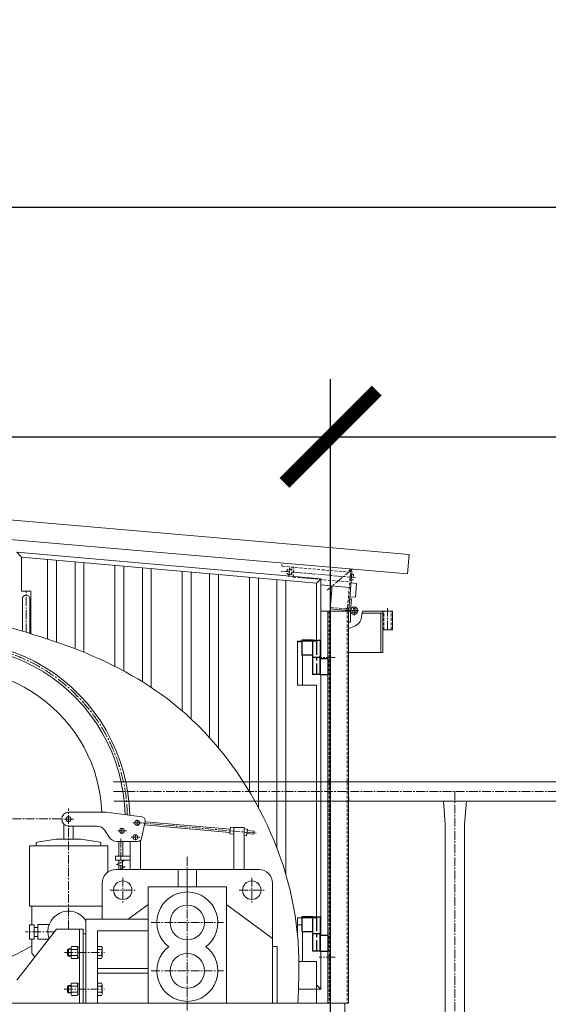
# Model space of a CAD drawing. Header units: millimetres. Extents: x 452087 to 582075, y 10891 to 81641.
# Tile 198 of 256: x 501896 to 503043, y 65920 to 68055. Entities that reach past the tile are written whole.
import ezdxf

# ---------------------------------------------------------------- set-up
doc = ezdxf.new("R2010")
doc.units = ezdxf.units.MM
for name, pattern in [('CENTER', [50.8, 31.75, -6.35, 6.35, -6.35]), ('CENTER2', [28.575, 19.05, -3.175, 3.175, -3.175]), ('HIDDEN', [9.525, 6.35, -3.175])]:
    doc.linetypes.add(name, pattern=pattern)
doc.layers.get('Defpoints').update_dxf_attribs({"color": 8})
for name, color, linetype in [('Cent', 5, 'CENTER'), ('Cont', 6, 'Continuous'), ('Hide', 2, 'HIDDEN'), ('ОЗиМ Оси', 4, 'CENTER2'), ('ОЗИМ_Выноски', 2, 'Continuous')]:
    doc.layers.add(name, color=color, linetype=linetype)
for name, color, linetype, lineweight in [('DIM', 7, 'Continuous', 25), ('ОЗиМ Металл тонкий', 221, 'Continuous', 15), ('ОЗиМ Размеры', 2, 'Continuous', 35)]:
    doc.layers.add(name, color=color, linetype=linetype, lineweight=lineweight)
doc.styles.add('RomanS', font='romans.shx', dxfattribs={"width": 0.7})
doc.dimstyles.new('M200', dxfattribs={"dimscale": 200, "dimtxt": 3, "dimasz": 2, "dimexe": 1.25, "dimexo": 0.625, "dimtad": 3, "dimtoh": 1, "dimdec": 0, "dimtxsty": 'RomanS', "dimblk": 'ARCHTICK', "dimblk1": 'OBLIQUE', "dimblk2": 'ARCHTICK', "dimcen": 3, "dimclrt": 2, "dimaunit": 1, "dimadec": 4, "dimazin": 0, "dimtfac": 1, "dimtdec": 0, "dimtmove": 0, "dimatfit": 3, "dimfxl": 1, "dimtfill": 1, "dimarcsym": 0})
doc.dimstyles.new('MOSOBL 1-100 (мм)', dxfattribs={"dimscale": 100, "dimtxt": 3, "dimasz": 2, "dimexe": 1.25, "dimexo": 0.625, "dimtad": 1, "dimdec": 0, "dimzin": 9, "dimtxsty": 'RomanS', "dimblk": 'ARCHTICK', "dimcen": 2.5, "dimdle": 1.25, "dimclrd": 7, "dimclre": 7, "dimclrt": 2, "dimadec": 0, "dimazin": 0, "dimtfac": 1, "dimtdec": 0, "dimtmove": 1, "dimatfit": 3, "dimfxl": 1, "dimtfill": 1, "dimlwd": 25, "dimlwe": 25, "dimarcsym": 0})

# ---------------------------------------------------------------- blocks, each defined once
blk = doc.blocks.new('hfghfh')
at = {"layer": 'Cent'}
blk.add_line((0, 37.5), (0, -37.5), dxfattribs=at)
at = {"layer": 'Cont'}
for p, q in [((-8, 37.5), (-8, -37.5)), ((8, 37.5), (-8, 37.5)), ((8, -37.5), (8, 37.5)), ((8, 37.5), (31.3, 37.5)), ((31.3, 37.5), (31.3, 5)), ((-8, -37.5), (-8, 2.5)), ((-8, 0), (8, 0)), ((8, 0), (8, 5)), ((8, 5), (31.3, 5)), ((-8, -2.5), (-25, -2.5)), ((-25, -2.5), (-25, -37.5)), ((-8, -37.5), (-25, -37.5)), ((-8, -37.5), (8, -37.5))]:
    blk.add_line(p, q, dxfattribs=at)
blk = doc.blocks.new('Кран козловой 2')
at = {"layer": 'DIM', "color": 7, "lineweight": 0}
blk.add_open_spline([(440974.3, 243368.7), (440973.3, 243459.9), (440970.4, 243719.4), (441203.3, 244121.5), (441796.9, 244337.8), (442394.6, 244247.5), (443015.4, 244066.4), (443234.1, 243652.8), (443225.4, 243413.8), (443223.7, 243368.7)], degree=3, knots=[0, 0, 0, 0, 272.184147, 775.040239, 1266.763182, 2071.009763, 2564.206055, 3146.903888, 3282.382635, 3282.382635, 3282.382635, 3282.382635], dxfattribs=at)
blk.add_open_spline([(440974.3, 243368.7), (440973.3, 243459.9), (440970.4, 243719.4), (441203.3, 244121.5), (441796.9, 244337.8), (442394.6, 244247.5), (443015.4, 244066.4), (443234.1, 243652.8), (443225.4, 243413.8), (443223.7, 243368.7)], degree=3, knots=[0, 0, 0, 0, 272.184147, 775.040239, 1266.763182, 2071.009763, 2564.206055, 3146.903888, 3282.382635, 3282.382635, 3282.382635, 3282.382635], dxfattribs=at)
blk.add_open_spline([(443333.4, 243848.7), (443332.6, 243834.7), (443333, 243820.7), (443334.4, 243806.7)], degree=3, dxfattribs=at)
at = {"layer": 'Hide', "color": 7, "lineweight": 0}
for p, q in [((443188.4, 244316.3), (443188.8, 244320.3)), ((443337.9, 244303.3), (443188.4, 244316.3)), ((443213, 244292.8), (443214.8, 244314)), ((443204.3, 244298.2), (443213.4, 244297.4)), ((443205.4, 244310.2), (443214.4, 244309.4)), ((443213, 244292.8), (443336, 244282.1)), ((443331.3, 244227.6), (443337.9, 244303.3)), ((443336.4, 244286.7), (443337.5, 244298.7)), ((443337.5, 244298.7), (443343.9, 244298.1)), ((443343.9, 244298.1), (443342.9, 244286.2)), ((443336.4, 244286.7), (443342.9, 244286.2)), ((443294.1, 244226.8), (443327, 244224)), ((443291.6, 244218.7), (443291.6, 243368.7)), ((443330.6, 244218.7), (443330.6, 243368.7)), ((443407.5, 244178.7), (443407.5, 244218.7)), ((443410, 244178.7), (443410, 244218.7)), ((443426, 244178.7), (443426, 244218.7))]:
    blk.add_line(p, q, dxfattribs=at)
for centre, radius in [((443204.9, 244304.2), 6), ((443345.7, 244220), 4.52)]:
    blk.add_circle(centre, radius, dxfattribs=at)
for centre, start, end in [((443333.9, 244303.7), 355.0319, 85.0319), ((443327.3, 244227.9), 265.0319, 355.0319)]:
    blk.add_arc(centre, 4, start, end, dxfattribs=at)
at = {"layer": 'ОЗиМ Металл тонкий', "lineweight": 0}
for p, q in [((443464.6, 244341.5), (441858.6, 244481.1)), ((443461, 244299.6), (441867, 244438.2)), ((443273.6, 244288.7), (442613.6, 244346.9)), ((442613.7, 244346.9), (442623.7, 244336)), ((443263.6, 244279.5), (442623.7, 244336)), ((442623.7, 244336), (442623.7, 244262.6)), ((443464.6, 244341.5), (443461, 244299.6)), ((442680.4, 244158.5), (442680.4, 244331)), ((442699.7, 244152), (442699.7, 244329.3)), ((442740, 244137.3), (442740, 244325.8)), ((442759.3, 244129.6), (442759.3, 244324.1)), ((442826.4, 244099.2), (442826.4, 244318.1)), ((442845.7, 244089.2), (442845.7, 244316.4)), ((442886, 244066), (442886, 244312.9)), ((442905.3, 244053.6), (442905.3, 244311.2)), ((442972.4, 244002.6), (442972.4, 244305.2)), ((442991.7, 243985.2), (442991.7, 244303.5)), ((443032, 243944.2), (443032, 244300)), ((443051.3, 243921.9), (443051.3, 244298.3)), ((443118.4, 243827.2), (443118.4, 244292.4)), ((443333.7, 244220.4), (443340.9, 244303.1)), ((443137.7, 243793.2), (443137.7, 244290.7)), ((443178, 243705.1), (443178, 244287.1)), ((443197.3, 243648.1), (443197.3, 244285.4)), ((443273.6, 244288.7), (443263.6, 244279.5)), ((443263.6, 244279.5), (443263.6, 244153.7)), ((443273.6, 244288.7), (443273.6, 244116.2)), ((443335, 244270.4), (443273.6, 244275.8)), ((443293.8, 244223.8), (443298.1, 244273.6)), ((443338.9, 244280.1), (443350.8, 244279.1)), ((443348.2, 244249.2), (443350.8, 244279.1)), ((442623.7, 244262.6), (442643.7, 244262.6)), ((442643.7, 244262.6), (442643.7, 244170.1)), ((443336.3, 244250.3), (443348.2, 244249.2)), ((442625.7, 244245.7), (442625.7, 244175.4)), ((442641.7, 244170.7), (442641.7, 244245.7)), ((443335.8, 244245.3), (443339.8, 244244.9)), ((443339.8, 244244.9), (443337.7, 244220)), ((443273.6, 244218.7), (443333.6, 244218.7)), ((443333.6, 244218.7), (443273.6, 244218.7)), ((443288.6, 244218.7), (443288.6, 243368.7)), ((443293.8, 244223.8), (443333.7, 244220.4)), ((443333.6, 244218.7), (443337.7, 244218.7)), ((443333.6, 244218.7), (443333.6, 243368.7)), ((443337.7, 244220), (443333.7, 244220.4)), ((443337.7, 244220), (443337.7, 244195)), ((443407.5, 244214.7), (443362.9, 244214.7)), ((443428.5, 244218.7), (443363.6, 244218.7)), ((443403.5, 244214.7), (443403.5, 244129.4)), ((443407.5, 244218.7), (443407.5, 244129.4)), ((443428.5, 244178.7), (443428.5, 244218.7)), ((443337.7, 244195), (443333.7, 244195)), ((443407.5, 244178.7), (443428.5, 244178.7)), ((443263.6, 244153.7), (443222.3, 244153.7)), ((443222.3, 244058.7), (443222.3, 244153.7)), ((443232.3, 244152.1), (443222.3, 244152.1)), ((443233.6, 244123.7), (443233.6, 244058.7)), ((443407.5, 244129.4), (443333.6, 244129.4)), ((443273.6, 244081.2), (443273.6, 243516.2)), ((443263.6, 244058.7), (443222.3, 244058.7)), ((443263.6, 244058.7), (443263.6, 243556.2)), ((442823.4, 243848.7), (445468.3, 243848.7)), ((442824.4, 243806.7), (445468.3, 243806.7)), ((443543.3, 243756.7), (443539.3, 243806.7)), ((443585.3, 243756.7), (443589.3, 243806.7)), ((442726, 243782.7), (442807.8, 243782.7)), ((442807.8, 243782.7), (442885, 243772.7)), ((442884.3, 243725.8), (442892.1, 243763.1)), ((442891.9, 243762.1), (443076.8, 243745.7)), ((442715.9, 243756.5), (442715.9, 243724.4)), ((442726, 243752.7), (442787.5, 243752.7)), ((442736, 243752.7), (442736, 243724.4)), ((442804.4, 243743.5), (442813.9, 243728.7)), ((442890.5, 243755.5), (443076, 243739.1)), ((443077.3, 243750.2), (443075.7, 243736)), ((443084.7, 243734.9), (443075.7, 243736)), ((443084.7, 243749.4), (443077.3, 243750.2)), ((443084.7, 243749.5), (443106.7, 243749.5)), ((443084.7, 243749.5), (443084.7, 243658.7)), ((443106.7, 243749.5), (443106.7, 243658.7)), ((443113.9, 243746), (443106.7, 243746.8)), ((443113.9, 243746), (443112.3, 243731.7)), ((443112.8, 243736.3), (443127.9, 243735)), ((443113.6, 243742.9), (443128.5, 243741.6)), ((443128.5, 243741.6), (443127.9, 243735)), ((443543.3, 243756.7), (443543.3, 243328.7)), ((443585.3, 243756.7), (443585.3, 243328.7)), ((442655.9, 243711.4), (442655.9, 243715.5)), ((442657.6, 243717.5), (442699.3, 243724.4)), ((442699.3, 243724.4), (442752.7, 243724.4)), ((442752.7, 243724.4), (442726, 243724.4)), ((442794.4, 243717.5), (442752.7, 243724.4)), ((442796.1, 243711.4), (442796.1, 243715.5)), ((442830.8, 243719.4), (442876.4, 243719.4)), ((442835, 243719.4), (442835, 243687.3)), ((442843.4, 243719.4), (442843.4, 243687.3)), ((442859.8, 243719.4), (442859.8, 243658.7)), ((442881.8, 243721.5), (442881.8, 243658.7)), ((443112.3, 243731.7), (443106.7, 243732.4)), ((442641, 243578.8), (442641, 243710)), ((442641, 243710), (442811, 243710)), ((442811, 243653), (442811, 243710)), ((442859.8, 243687.3), (442827.6, 243687.3)), ((442827.6, 243687.3), (442827.6, 243678.6)), ((442827.6, 243678.6), (442859.8, 243678.6)), ((442848.6, 243678.6), (442830.2, 243669.4)), ((442835.2, 243678.6), (442835.2, 243658.7)), ((442843.2, 243678.6), (442843.2, 243658.7)), ((443138.6, 243658.7), (442828.6, 243658.7)), ((442830.2, 243669.4), (442848.6, 243664.6)), ((442848.6, 243664.6), (442836.8, 243658.7)), ((442963.6, 243620.7), (442963.6, 243658.7)), ((442983.6, 243581.2), (442983.6, 243658.7)), ((443003.6, 243620.7), (443003.6, 243658.7)), ((442798.6, 243628.7), (442798.6, 243550.7)), ((443168.6, 243628.7), (443168.6, 243368.7)), ((443068.6, 243620.7), (442898.6, 243620.7)), ((442898.6, 243368.7), (442898.6, 243620.7)), ((443068.6, 243368.7), (443068.6, 243620.7)), ((442641, 243578.8), (442798.6, 243578.8)), ((442646, 243578.8), (442646, 243538.7)), ((442897.8, 243581.9), (442855.3, 243550.7)), ((443069.3, 243581.9), (443168.6, 243509)), ((442763.6, 243550.7), (442898.6, 243550.7)), ((442763.6, 243550.7), (442763.6, 243368.7)), ((443222.3, 243521.2), (443222.3, 243553.7)), ((443263.6, 243553.7), (443222.3, 243553.7)), ((442699.6, 243528.8), (442613.6, 243418.7)), ((442641.2, 243507.8), (442641.2, 243538.7)), ((442641.2, 243538.7), (442651.4, 243538.7)), ((442651.4, 243538.7), (442651.4, 243507.8)), ((442651.4, 243532.8), (442659.2, 243532.8)), ((442683.9, 243539.4), (442659.2, 243539.4)), ((442659.2, 243539.4), (442659.2, 243507.2)), ((442699.6, 243528.8), (442757.6, 243528.8)), ((442749.6, 243528.8), (442749.6, 243368.7)), ((442757.6, 243528.8), (442757.6, 243368.7)), ((442788.6, 243525.7), (442898.6, 243525.7)), ((442788.6, 243525.7), (442788.6, 243368.7)), ((443232.3, 243538.7), (443222.3, 243538.7)), ((443233.6, 243523.7), (443233.6, 243458.7)), ((442641.2, 243507.8), (442651.4, 243507.8)), ((442646, 243507.8), (442646, 243476.9)), ((442651.4, 243513.6), (442659.2, 243513.6)), ((442683.9, 243507.2), (442659.2, 243507.2)), ((442757.6, 243518.8), (442763.6, 243518.8)), ((442983.6, 243476.2), (442983.6, 243506.2)), ((442723.6, 243484.7), (442725.6, 243486.7)), ((442723.6, 243472.7), (442723.6, 243484.7)), ((442731.3, 243485.6), (442724.5, 243485.6)), ((442725.6, 243486.7), (442731.3, 243486.7)), ((442725.6, 243470.7), (442725.6, 243486.7)), ((442732.6, 243491.8), (442731.3, 243489.5)), ((442731.3, 243489.5), (442731.3, 243467.9)), ((442732.6, 243485.3), (442731.3, 243487.6)), ((442744.8, 243491.8), (442732.6, 243491.8)), ((442744.8, 243485.3), (442732.6, 243485.3)), ((442746.1, 243489.5), (442744.8, 243491.8)), ((442746.1, 243487.6), (442744.8, 243485.3)), ((442746.1, 243490.4), (442746.1, 243467.1)), ((442749.6, 243490.4), (442746.1, 243490.4)), ((442746.1, 243489.5), (442746.1, 243467.9)), ((442749.6, 243480), (442746.1, 243478.7)), ((442797.1, 243491.8), (442788.6, 243491.8)), ((442788.6, 243485.3), (442797.1, 243485.3)), ((442798.6, 243489.3), (442797.1, 243491.8)), ((442797.1, 243485.3), (442798.6, 243487.8)), ((442798.6, 243468.1), (442798.6, 243489.3)), ((443168.6, 243491.3), (443178.6, 243491.3)), ((443178.6, 243491.3), (443178.6, 243368.7)), ((443273.6, 243481.2), (443273.6, 243398.7)), ((442646, 243476.9), (442652.5, 243468.5)), ((442725.6, 243470.7), (442723.6, 243472.7)), ((442731.3, 243471.8), (442724.5, 243471.8)), ((442731.3, 243470.7), (442725.6, 243470.7)), ((442732.6, 243472.2), (442731.3, 243469.9)), ((442731.3, 243467.9), (442732.6, 243465.6)), ((442744.8, 243472.2), (442732.6, 243472.2)), ((442732.6, 243465.6), (442744.8, 243465.6)), ((442746.1, 243469.9), (442744.8, 243472.2)), ((442744.8, 243465.6), (442746.1, 243467.9)), ((442749.6, 243478.7), (442746.1, 243477.4)), ((442746.1, 243467.1), (442749.6, 243467.1)), ((442788.6, 243472.2), (442797.1, 243472.2)), ((442788.6, 243465.6), (442797.1, 243465.6)), ((442797.1, 243472.2), (442798.6, 243469.7)), ((442797.1, 243465.6), (442798.6, 243468.1)), ((443263.6, 243458.7), (443225.6, 243458.7)), ((443263.6, 243458.7), (443263.6, 243398.7)), ((442788.6, 243443.7), (442898.6, 243443.7)), ((442788.6, 243433.7), (442898.6, 243433.7)), ((442723.6, 243404.7), (442725.6, 243406.7)), ((442723.6, 243392.7), (442723.6, 243404.7)), ((442731.3, 243405.6), (442724.5, 243405.6)), ((442725.6, 243406.7), (442731.3, 243406.7)), ((442725.6, 243390.7), (442725.6, 243406.7)), ((442732.6, 243411.8), (442731.3, 243409.5)), ((442731.3, 243409.5), (442731.3, 243387.9)), ((442732.6, 243405.3), (442731.3, 243407.6)), ((442744.8, 243411.8), (442732.6, 243411.8)), ((442744.8, 243405.3), (442732.6, 243405.3)), ((442746.1, 243409.5), (442744.8, 243411.8)), ((442746.1, 243407.6), (442744.8, 243405.3)), ((442746.1, 243410.4), (442746.1, 243387.1)), ((442749.6, 243410.4), (442746.1, 243410.4)), ((442746.1, 243409.5), (442746.1, 243387.9)), ((442749.6, 243400), (442746.1, 243398.7)), ((442749.6, 243398.7), (442746.1, 243397.4)), ((442797.1, 243411.8), (442788.6, 243411.8)), ((442788.6, 243405.3), (442797.1, 243405.3)), ((442798.6, 243409.3), (442797.1, 243411.8)), ((442797.1, 243405.3), (442798.6, 243407.8)), ((442798.6, 243388.1), (442798.6, 243409.3)), ((443263.6, 243398.7), (443224.8, 243398.7)), ((443224.8, 243398.7), (443273.6, 243398.7)), ((443273.6, 243398.7), (443263.6, 243408.7)), ((443263.6, 243398.7), (443263.6, 243368.7)), ((442725.6, 243390.7), (442723.6, 243392.7)), ((442731.3, 243391.8), (442724.5, 243391.8)), ((442731.3, 243390.7), (442725.6, 243390.7)), ((442732.6, 243392.2), (442731.3, 243389.9)), ((442731.3, 243387.9), (442732.6, 243385.6)), ((442744.8, 243392.2), (442732.6, 243392.2)), ((442732.6, 243385.6), (442744.8, 243385.6)), ((442746.1, 243389.9), (442744.8, 243392.2)), ((442744.8, 243385.6), (442746.1, 243387.9)), ((442746.1, 243387.1), (442749.6, 243387.1)), ((442788.6, 243392.2), (442797.1, 243392.2)), ((442788.6, 243385.6), (442797.1, 243385.6)), ((442797.1, 243392.2), (442798.6, 243389.7)), ((442797.1, 243385.6), (442798.6, 243388.1)), ((443333.6, 243368.7), (440391.6, 243368.7)), ((443288.6, 243368.7), (443223.7, 243368.7)), ((443333.6, 243368.7), (443223.7, 243368.7)), ((443325.6, 243188.7), (443325.6, 243368.7))]:
    blk.add_line(p, q, dxfattribs=at)
for centre, radius in [((443345.7, 244220), 8), ((442726, 243767.7), 5.42), ((442874.5, 243759.8), 5.42), ((442841.8, 243742.3), 5.42), ((442870.8, 243728.5), 5.42), ((442843.5, 243613.7), 20), ((443123.5, 243613.7), 20), ((442983.6, 243543.7), 37.5), ((442983.6, 243438.7), 37.5)]:
    blk.add_circle(centre, radius, dxfattribs=at)
for centre, radius, start, end in [((443333.9, 244303.7), 7, 355.0319, 85.0319), ((442633.7, 244245.7), 8, 359.9975, 179.9975), ((443327.3, 244227.9), 7, 265.0319, 355.0319), ((442473.6, 243768.7), 385, 1.1025, 116.2034), ((442473.6, 243768.7), 375, 1.33, 115.0576), ((442473.6, 243768.7), 325, 2.4619, 107.0289), ((442726, 243767.7), 15, 90, 270), ((442884.3, 243764.7), 8, 348.1189, 84.5123), ((442787.5, 243732.7), 20, 32.7051, 90), ((442657.9, 243715.5), 2.01, 99.3768, 180.1852), ((442794.1, 243715.5), 2.01, 359.8148, 80.6232), ((442830.8, 243739.5), 20.1, 212.7051, 270), ((442876.4, 243727.4), 8, 270, 348.1189), ((442828.6, 243628.7), 30, 90, 180), ((443138.6, 243628.7), 30, 0, 90), ((442983.6, 243543.7), 66.1, 307.3587, 232.6413), ((442726, 243523.2), 45, 33.2669, 199.4752), ((442473.6, 243768.7), 325, 285.1614, 302.0419), ((442748.1, 243478.7), 16.8, 157.0791, 202.9209), ((442729.3, 243478.7), 16.8, 337.0791, 22.9209), ((442783, 243478.7), 15.6, 335.1221, 24.8779), ((442983.6, 243438.7), 66.1, 127.3587, 52.6413), ((442748.1, 243398.7), 16.8, 157.0791, 202.9209), ((442729.3, 243398.7), 16.8, 337.0791, 22.9209), ((442783, 243398.7), 15.6, 335.1221, 24.8779)]:
    blk.add_arc(centre, radius, start, end, dxfattribs=at)
blk.add_open_spline([(443363.6, 244218.7), (443363, 244215.2), (443361.8, 244207.7), (443358.5, 244189.7), (443344, 244185), (443333.6, 244181.6)], degree=3, knots=[0, 0, 0, 0, 10.940214, 22.788513, 51.882994, 51.882994, 51.882994, 51.882994], dxfattribs=at)
at = {"layer": 'ОЗиМ Оси', "color": 7, "lineweight": 0}
for p, q in [((443205.6, 244312.6), (443204, 244293.4)), ((443348.7, 244291.7), (443184.5, 244306)), ((443341.5, 244310), (443287, 244264.3)), ((442633.7, 244173.1), (442633.7, 244261.4)), ((443333.7, 244220.4), (443335.8, 244245.3)), ((443345.7, 244209.8), (443345.7, 244230.3)), ((443336.2, 244220), (443355.1, 244220)), ((443418, 244178.7), (443418, 244225.7)), ((443304.2, 244118.7), (443269.5, 244118.7)), ((442823.1, 243827.7), (445468.3, 243827.7)), ((443564.3, 243827.7), (443564.3, 243328.7)), ((442726, 243528.8), (442726, 243790.7)), ((442709.4, 243768.7), (442512.2, 243768.7)), ((442736.4, 243767.7), (442713.6, 243767.7)), ((442884.5, 243759.8), (442865, 243759.8)), ((442874.5, 243759.8), (442874.5, 243766.1)), ((442874.5, 243759.8), (442874.5, 243753.5)), ((442879.9, 243759.8), (443134.8, 243737.3)), ((442851.8, 243742.3), (442832.3, 243742.3)), ((442841.8, 243742.3), (442841.8, 243748.6)), ((442841.8, 243742.3), (442841.8, 243736)), ((442839.2, 243725.4), (442839.2, 243658.7)), ((442880.9, 243728.5), (442861.3, 243728.5)), ((442870.8, 243728.5), (442870.8, 243734.8)), ((442870.8, 243728.5), (442870.8, 243722.2)), ((442983.6, 243685.9), (442983.6, 242777.6)), ((442843.5, 243640.8), (442843.5, 243586.5)), ((443123.5, 243640.8), (443123.5, 243586.5)), ((442816.4, 243613.7), (442870.7, 243613.7)), ((443096.4, 243613.7), (443150.7, 243613.7)), ((442905.3, 243543.7), (443062.1, 243543.7)), ((442695.3, 243523.2), (442632.2, 243523.2)), ((442717, 243478.7), (442803.9, 243478.7)), ((443304.2, 243468.7), (443269.5, 243468.7)), ((442905.2, 243438.7), (443062, 243438.7)), ((442716.4, 243398.7), (442804.1, 243398.7))]:
    blk.add_line(p, q, dxfattribs=at)
at = {"layer": 'ОЗиМ Оси', "color": 7, "lineweight": 0, "ltscale": 1.24}
blk.add_arc((442473.6, 243768.7), 380, 1.2147, 115.6305, dxfattribs=at)
at = {"layer": 'ОЗиМ Металл тонкий', "lineweight": 0, "xscale": -1}
for p in [(443263.6, 244118.7), (443263.6, 243518.7)]:
    blk.add_blockref('hfghfh', p, dxfattribs=at)
blk = doc.blocks.new('_ArchTick')
at = {"color": 0, "linetype": 'ByBlock', "const_width": 0.15}
blk.add_lwpolyline([(-0.5, -0.5), (0.5, 0.5)], dxfattribs=at)
blk = doc.blocks.new('*D657')
at = {"layer": 'Defpoints', "color": 0, "transparency": 16777216}
for p in [(504270.6, 67648.7), (504270.6, 65263.1), (497770.6, 64145.7)]:
    blk.add_point(p, dxfattribs=at)
at = {"layer": 'ОЗиМ Размеры', "color": 0, "lineweight": -2, "transparency": 16777216}
for p, q in [((497770.6, 64208.2), (497770.6, 67773.7)), ((504270.6, 65325.6), (504270.6, 67773.7)), ((497770.6, 67648.7), (504270.6, 67648.7))]:
    blk.add_line(p, q, dxfattribs=at)
at = {"layer": 'ОЗиМ Размеры', "color": 0, "lineweight": -2, "transparency": 16777216, "xscale": 200, "yscale": 200, "zscale": 200, "rotation": 180}
blk.add_blockref('_ArchTick', (497770.6, 67648.7), dxfattribs=at)
at = {"layer": 'ОЗиМ Размеры', "color": 0, "lineweight": -2, "transparency": 16777216, "xscale": 200, "yscale": 200, "zscale": 200}
blk.add_blockref('_ArchTick', (504270.6, 67648.7), dxfattribs=at)
at = {"layer": 'ОЗиМ Размеры', "color": 2, "transparency": 16777216, "insert": (501020.6, 67861.2), "char_height": 300, "attachment_point": 5, "style": 'RomanS', "bg_fill": 3, "box_fill_scale": 1.1, "bg_fill_color": 256, "bg_fill_true_color": 13158600, "bg_fill_transparency": 0}
blk.add_mtext('Lк=6500', dxfattribs=at)
blk = doc.blocks.new('_Oblique')
at = {"color": 0, "linetype": 'ByBlock', "lineweight": -2}
blk.add_line((-0.5, -0.5), (0.5, 0.5), dxfattribs=at)
blk = doc.blocks.new('*D704')
at = {"color": 7, "lineweight": 25, "transparency": 16777216}
for p, q in [((498420.5, 63328.2), (498420.5, 67275.8)), ((502570.6, 63328.2), (502570.6, 67275.8)), ((498295.5, 67150.8), (502695.6, 67150.8))]:
    blk.add_line(p, q, dxfattribs=at)
at = {"layer": 'Defpoints', "color": 0, "transparency": 16777216}
for p in [(502570.6, 67150.8), (498420.5, 63265.7), (502570.6, 63265.7)]:
    blk.add_point(p, dxfattribs=at)
at = {"color": 7, "lineweight": 25, "transparency": 16777216, "xscale": 200, "yscale": 200, "zscale": 200, "rotation": 180}
blk.add_blockref('_ArchTick', (498420.5, 67150.8), dxfattribs=at)
at = {"color": 7, "lineweight": 25, "transparency": 16777216, "xscale": 200, "yscale": 200, "zscale": 200}
blk.add_blockref('_ArchTick', (502570.6, 67150.8), dxfattribs=at)
at = {"color": 2, "transparency": 16777216, "insert": (500495.5, 67363.3), "char_height": 300, "attachment_point": 5, "style": 'RomanS', "bg_fill": 3, "box_fill_scale": 1.1, "bg_fill_color": 256, "bg_fill_true_color": 13158600, "bg_fill_transparency": 0}
blk.add_mtext('4150', dxfattribs=at)
blk = doc.blocks.new('*D706')
at = {"color": 7, "lineweight": 25, "transparency": 16777216}
for p, q in [((502570.6, 67213.3), (502570.6, 67275.8)), ((504270.6, 67213.3), (504270.6, 67275.8)), ((502445.6, 67150.8), (504395.6, 67150.8))]:
    blk.add_line(p, q, dxfattribs=at)
at = {"layer": 'Defpoints', "color": 0, "transparency": 16777216}
for p in [(502570.6, 67150.8), (504270.6, 67150.8), (504270.6, 67150.8)]:
    blk.add_point(p, dxfattribs=at)
at = {"color": 7, "lineweight": 25, "transparency": 16777216, "xscale": 200, "yscale": 200, "zscale": 200, "rotation": 180}
blk.add_blockref('_ArchTick', (502570.6, 67150.8), dxfattribs=at)
at = {"color": 7, "lineweight": 25, "transparency": 16777216, "xscale": 200, "yscale": 200, "zscale": 200}
blk.add_blockref('_ArchTick', (504270.6, 67150.8), dxfattribs=at)
at = {"color": 2, "transparency": 16777216, "insert": (503420.6, 67363.3), "char_height": 300, "attachment_point": 5, "style": 'RomanS', "bg_fill": 3, "box_fill_scale": 1.1, "bg_fill_color": 256, "bg_fill_true_color": 13158600, "bg_fill_transparency": 0}
blk.add_mtext('1700', dxfattribs=at)

msp = doc.modelspace()

# ---------------------------------------------------------------- block references
at = {"layer": 'ОЗИМ_Выноски'}
msp.add_blockref('Кран козловой 2', (59276.2, -177446.4), dxfattribs=at)

# ---------------------------------------------------------------- next in the draw order: dimensions: what is measured, and where the dimension line sits
at = {"layer": 'ОЗиМ Размеры', "color": 0}
dim = msp.add_linear_dim(base=(504270.6, 67648.7), p1=(497770.6, 64145.7), p2=(504270.6, 65263.1), dimstyle='M200', override={"dimscale": 100, "dimpost": 'Lк=<>'}, dxfattribs=at)
dim.commit()
dim.dimension.update_dxf_attribs({"geometry": '*D657', "text_midpoint": (501020.6, 67861.2)})

# ---------------------------------------------------------------- next in the draw order: dimensions: what is measured, and where the dimension line sits
at = {"color": 5}
dim = msp.add_linear_dim(base=(502570.6, 67150.8), p1=(498420.5, 63265.7), p2=(502570.6, 63265.7), dimstyle='MOSOBL 1-100 (мм)', override={"dimfxl": 0.5, "dimarcsym": 1}, dxfattribs=at)
dim.commit()
dim.dimension.update_dxf_attribs({"geometry": '*D704', "text_midpoint": (500495.5, 67363.3)})

# ---------------------------------------------------------------- next in the draw order: dimensions: what is measured, and where the dimension line sits
dim = msp.add_linear_dim(base=(504270.6, 67150.8), p1=(502570.6, 67150.8), p2=(504270.6, 67150.8), dimstyle='MOSOBL 1-100 (мм)', override={"dimfxl": 0.5, "dimarcsym": 1}, dxfattribs=at)
dim.commit()
dim.dimension.update_dxf_attribs({"geometry": '*D706', "text_midpoint": (503420.6, 67363.3)})

doc.saveas('drawing.dxf')
